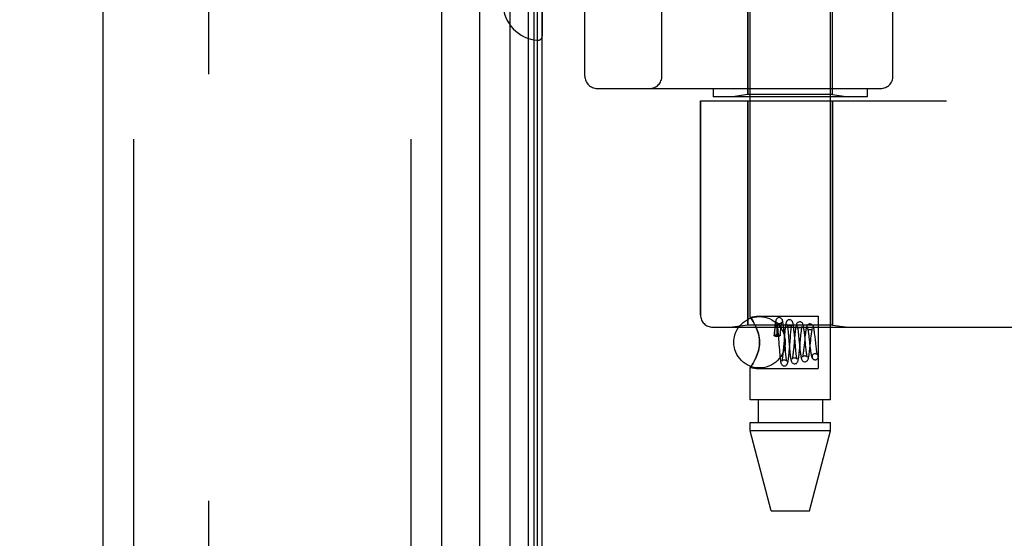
# Model space of a CAD drawing. Header units: inches. Extents: x 0 to 189, y 0 to 122.
# Tile 200 of 226: x 99.63 to 102.03, y 38.13 to 39.39. Entities that reach past the tile are written whole.
import ezdxf

# ---------------------------------------------------------------- set-up
doc = ezdxf.new("R2010")
doc.units = ezdxf.units.IN
doc.header["$LTSCALE"] = 10.388889
doc.header["$MEASUREMENT"] = 0
doc.linetypes.add('HIDDEN', pattern=[0.2, 0.1, -0.1])
doc.layers.get('0').update_dxf_attribs({"linetype": 'CONTINUOUS'})
for name, color, linetype in [('DEFAULT_2', 8, 'HIDDEN'), ('DIMENSIONS', 7, 'CONTINUOUS'), ('LEFTHAND_DOOR_ASSEMBLY', 7, 'CONTINUOUS'), ('RIGHTHAND_DOOR_ASSEMBLY', 7, 'CONTINUOUS')]:
    doc.layers.add(name, color=color, linetype=linetype)
doc.styles.get("Standard").update_dxf_attribs({"font": 'arial.ttf'})
doc.dimstyles.new('DIMSTYLE_1', dxfattribs={"dimtxt": 0.833333, "dimasz": 1.111111, "dimexe": 0.09, "dimexo": 0.07, "dimgap": 0.0375, "dimtad": 0, "dimtih": 1, "dimtoh": 1, "dimzin": 4, "dimdsep": 46, "dimtxsty": 'Standard', "dimblk": '_FILLED', "dimblk1": '_FILLED', "dimblk2": '_FILLED', "dimcen": 0.09, "dimadec": 3, "dimazin": 1, "dimtfac": 1, "dimtdec": 3, "dimtofl": 0, "dimtmove": 0, "dimatfit": 3, "dimldrblk": '_FILLED', "dimfxl": 0, "dimtolj": 1, "dimtzin": 4, "dimarcsym": 0})

# ---------------------------------------------------------------- blocks, each defined once
blk = doc.blocks.new('_FILLED')
at = {"color": 0, "linetype": 'ByBlock'}
blk.add_solid([(0, 0), (-1, 0.2), (-1, -0.2)], dxfattribs=at)
blk = doc.blocks.new('*D12')
at = {"layer": 'DIMENSIONS', "color": 2, "linetype": 'Continuous'}
for p, q in [((100.2303, 83.1205), (96.0114, 83.1205)), ((97.0114, 83.1205), (97.0114, 59.9538)), ((97.0114, 35.1205), (97.0114, 58.2872)), ((100.2413, 35.1205), (96.0114, 35.1205))]:
    blk.add_line(p, q, dxfattribs=at)
at = {"layer": 'DIMENSIONS', "color": 2, "linetype": 'Continuous', "xscale": 1.1111111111, "yscale": 1.1111111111, "zscale": 1.1111111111}
for p, rotation in [((97.0114, 83.1205), 90), ((97.0114, 35.1205), 270)]:
    blk.add_blockref('_FILLED', p, dxfattribs=dict(at, rotation=rotation))
at = {"layer": 'DIMENSIONS', "color": 2, "linetype": 'Continuous', "insert": (97.0114, 59.5372), "char_height": 0.83333, "width": 2.91202, "attachment_point": 2, "line_spacing_factor": 0.9}
blk.add_mtext('48.00', dxfattribs=at)

msp = doc.modelspace()

# ---------------------------------------------------------------- linework, layer by layer
at = {"color": 3, "linetype": 'Continuous'}
msp.add_line((100.9041, 35.2245), (100.9041, 83.0165), dxfattribs=at)
at = {"layer": 'DEFAULT_2', "color": 8, "linetype": 'HIDDEN'}
msp.add_line((100.0916, 81.855), (100.0916, 36.3861), dxfattribs=at)
at = {"layer": 'LEFTHAND_DOOR_ASSEMBLY', "color": 8, "linetype": 'HIDDEN'}
for p, q in [((99.9091, 82.7355), (99.9091, 35.5055)), ((100.5841, 82.7355), (100.5841, 35.5055)), ((101.6111, 39.2108), (101.6111, 40.7802)), ((101.8581, 40.7955), (101.8581, 39.1955)), ((101.0081, 40.7355), (101.0081, 39.2555)), ((101.1956, 39.2555), (101.1956, 40.7355)), ((101.7581, 40.7355), (101.7581, 39.2555)), ((101.4051, 39.2108), (101.4051, 39.9125)), ((101.0381, 39.2255), (101.7281, 39.2255)), ((101.3206, 39.2255), (101.3206, 39.2055)), ((101.6956, 39.2255), (101.6956, 39.2055)), ((101.2894, 39.1955), (101.8881, 39.1955)), ((101.2894, 39.1955), (101.2894, 38.6743)), ((101.6956, 39.2055), (101.3206, 39.2055)), ((101.4051, 39.2108), (101.3676, 39.2055)), ((101.6111, 39.2108), (101.4051, 39.2108)), ((101.4051, 39.1955), (101.4051, 38.6495)), ((101.6111, 39.2108), (101.6486, 39.2055)), ((101.6111, 39.1955), (101.6111, 38.6495)), ((101.3194, 38.6443), (103.3831, 38.6443)), ((101.4051, 38.6495), (101.3676, 38.6443)), ((101.6111, 38.6495), (101.4051, 38.6495)), ((101.6111, 38.6495), (101.6486, 38.6443))]:
    msp.add_line(p, q, dxfattribs=at)
for centre, radius, start, end in [((101.3831, 36.7204), 2.7751, 43.8884, 90), ((101.0381, 39.2555), 0.03, 180, 270), ((101.1656, 39.2555), 0.03, 270, 360), ((101.7281, 39.2555), 0.03, 270, 360), ((101.3194, 38.6743), 0.03, 180, 270)]:
    msp.add_arc(centre, radius, start, end, dxfattribs=at)
at = {"layer": 'RIGHTHAND_DOOR_ASSEMBLY', "color": 7, "linetype": 'Continuous'}
for p, q in [((100.8264, 35.4551), (100.8264, 82.7859)), ((100.8698, 82.7769), (100.8698, 35.4641)), ((100.7512, 82.7575), (100.7512, 35.4835)), ((100.8835, 82.7702), (100.8835, 35.4708)), ((100.8922, 82.7678), (100.8922, 35.4732))]:
    msp.add_line(p, q, dxfattribs=at)
at = {"layer": 'RIGHTHAND_DOOR_ASSEMBLY', "color": 3, "linetype": 'Continuous'}
for p, q in [((99.8341, 82.7355), (99.8341, 35.5055)), ((100.6591, 82.7355), (100.6591, 35.5055))]:
    msp.add_line(p, q, dxfattribs=at)
at = {"layer": 'RIGHTHAND_DOOR_ASSEMBLY', "color": 8, "linetype": 'HIDDEN'}
for p, q in [((99.9091, 82.7355), (99.9091, 35.5055)), ((100.5841, 82.7355), (100.5841, 35.5055)), ((101.4101, 38.669), (101.4101, 41.3155)), ((101.6061, 38.4675), (101.6061, 41.3155)), ((101.6111, 40.7802), (101.6111, 39.2108)), ((101.8581, 40.7955), (101.8581, 39.1955)), ((101.0081, 39.2555), (101.0081, 40.7355)), ((101.1956, 40.7355), (101.1956, 39.2555)), ((101.7581, 39.2555), (101.7581, 40.7355)), ((101.4051, 39.9125), (101.4051, 39.2108)), ((100.9041, 39.6529), (100.9041, 39.3531)), ((101.0381, 39.2255), (101.7281, 39.2255)), ((101.3206, 39.2255), (101.3206, 39.2055)), ((101.6956, 39.2255), (101.6956, 39.2055)), ((101.2894, 39.1955), (101.8881, 39.1955)), ((101.2894, 38.6743), (101.2894, 39.1955)), ((101.6956, 39.2055), (101.3206, 39.2055)), ((101.4051, 39.2108), (101.3676, 39.2055)), ((101.6111, 39.2108), (101.4051, 39.2108)), ((101.4051, 38.6495), (101.4051, 39.1955)), ((101.6111, 39.2108), (101.6486, 39.2055)), ((101.6111, 38.6495), (101.6111, 39.1955)), ((101.4101, 38.669), (101.4261, 38.671)), ((101.4101, 38.669), (101.4104, 38.6685)), ((101.4261, 38.671), (101.5761, 38.671)), ((101.5761, 38.671), (101.5761, 38.544)), ((101.3194, 38.6443), (103.3831, 38.6443)), ((101.4051, 38.6495), (101.3676, 38.6443)), ((101.6111, 38.6495), (101.4051, 38.6495)), ((101.4233, 38.6478), (101.4261, 38.6415)), ((101.4751, 38.6424), (101.4751, 38.6419)), ((101.4751, 38.6419), (101.4752, 38.6413)), ((101.477, 38.6422), (101.4774, 38.6383)), ((101.6111, 38.6495), (101.6486, 38.6443)), ((101.4693, 38.6322), (101.4687, 38.6241)), ((101.4698, 38.6373), (101.4693, 38.6322)), ((101.4694, 38.6273), (101.4697, 38.6296)), ((101.4697, 38.6296), (101.4699, 38.6316)), ((101.4699, 38.6316), (101.4701, 38.6335)), ((101.4701, 38.6335), (101.4704, 38.6351)), ((101.4752, 38.6413), (101.4752, 38.6406)), ((101.4752, 38.6406), (101.4753, 38.6399)), ((101.4753, 38.6399), (101.4753, 38.6391)), ((101.4753, 38.6391), (101.4753, 38.6381)), ((101.4753, 38.6381), (101.4754, 38.6371)), ((101.4754, 38.6371), (101.4754, 38.6359)), ((101.4754, 38.6359), (101.4754, 38.6346)), ((101.4754, 38.6346), (101.4754, 38.6331)), ((101.4754, 38.6331), (101.4754, 38.6306)), ((101.4754, 38.6306), (101.4754, 38.6277)), ((101.4754, 38.6277), (101.4754, 38.6243)), ((101.4754, 38.6243), (101.4754, 38.6217)), ((101.4761, 38.6217), (101.4754, 38.6217)), ((101.4774, 38.6383), (101.4777, 38.634)), ((101.4777, 38.634), (101.4784, 38.6269)), ((101.4784, 38.6269), (101.4792, 38.6161)), ((101.4836, 38.624), (101.484, 38.6294)), ((101.484, 38.6294), (101.4844, 38.6337)), ((101.4844, 38.6337), (101.4848, 38.6378)), ((101.4936, 38.622), (101.4914, 38.5956)), ((101.4925, 38.6362), (101.492, 38.6414)), ((101.493, 38.6307), (101.4925, 38.6362)), ((101.4937, 38.622), (101.493, 38.6307)), ((101.4941, 38.6277), (101.4936, 38.622)), ((101.4953, 38.6015), (101.4937, 38.622)), ((101.5021, 38.6377), (101.5025, 38.6338)), ((101.5025, 38.6338), (101.5029, 38.6296)), ((101.5029, 38.6296), (101.5036, 38.6225)), ((101.506, 38.5907), (101.5083, 38.619)), ((101.5083, 38.619), (101.5089, 38.6264)), ((101.5089, 38.6264), (101.5094, 38.631)), ((101.5185, 38.6192), (101.5163, 38.5955)), ((101.5176, 38.6324), (101.5171, 38.6375)), ((101.5181, 38.6269), (101.5176, 38.6324)), ((101.5191, 38.6156), (101.5181, 38.6269)), ((101.5278, 38.6281), (101.5283, 38.6233)), ((101.5283, 38.6233), (101.5291, 38.6155)), ((101.5431, 38.6249), (101.5426, 38.6302)), ((101.544, 38.6165), (101.5431, 38.6249)), ((101.5437, 38.6203), (101.5431, 38.6144)), ((101.5529, 38.6252), (101.5534, 38.6209)), ((101.5684, 38.6206), (101.5677, 38.6261)), ((101.5691, 38.6147), (101.5684, 38.6206)), ((101.4804, 38.6012), (101.4814, 38.5891)), ((101.4914, 38.5956), (101.4907, 38.5877)), ((101.4962, 38.5909), (101.4953, 38.6015)), ((101.5053, 38.6034), (101.5063, 38.5919)), ((101.5163, 38.5955), (101.5158, 38.5902)), ((101.5215, 38.5894), (101.5208, 38.5966)), ((101.5291, 38.6155), (101.5311, 38.5951)), ((101.531, 38.5934), (101.5331, 38.6158)), ((101.5311, 38.5951), (101.5317, 38.5892)), ((101.5416, 38.5998), (101.541, 38.5944)), ((101.5431, 38.6144), (101.5416, 38.5998)), ((101.5453, 38.6025), (101.544, 38.6165)), ((101.5461, 38.5949), (101.5453, 38.6025)), ((101.5466, 38.5903), (101.5461, 38.5949)), ((101.5557, 38.5914), (101.5566, 38.6002)), ((101.556, 38.5978), (101.5566, 38.5925)), ((101.5566, 38.6002), (101.5578, 38.6118)), ((101.5578, 38.6118), (101.5584, 38.6172)), ((101.57, 38.6058), (101.5691, 38.6147)), ((101.571, 38.5974), (101.57, 38.6058)), ((101.5716, 38.5924), (101.571, 38.5974)), ((101.4261, 38.5736), (101.4233, 38.5673)), ((101.4814, 38.5891), (101.4819, 38.5833)), ((101.4819, 38.5833), (101.4824, 38.5779)), ((101.4907, 38.5877), (101.4903, 38.5829)), ((101.4968, 38.5838), (101.4962, 38.5909)), ((101.4972, 38.5794), (101.4968, 38.5838)), ((101.4976, 38.5755), (101.4972, 38.5794)), ((101.5055, 38.5851), (101.506, 38.5907)), ((101.5063, 38.5919), (101.5068, 38.5864)), ((101.5068, 38.5864), (101.5073, 38.5812)), ((101.5158, 38.5902), (101.5153, 38.5853)), ((101.5219, 38.585), (101.5215, 38.5894)), ((101.5223, 38.581), (101.5219, 38.585)), ((101.5305, 38.5877), (101.531, 38.5934)), ((101.5471, 38.5861), (101.5466, 38.5903)), ((101.5686, 38.58), (101.5672, 38.5798)), ((101.5672, 38.5799), (101.5685, 38.58)), ((101.4101, 38.5461), (101.4261, 38.544)), ((101.4101, 38.4675), (101.4101, 38.5461)), ((101.5685, 38.565), (101.57, 38.5652)), ((101.5686, 38.565), (101.57, 38.5652)), ((101.4261, 38.544), (101.5761, 38.544)), ((101.6061, 38.4675), (101.4101, 38.4675)), ((101.4296, 38.4675), (101.4296, 38.4125)), ((101.5866, 38.4675), (101.5866, 38.4125)), ((101.4101, 38.4125), (101.6061, 38.4125)), ((101.4101, 38.3916), (101.4101, 38.4125)), ((101.6061, 38.3916), (101.6061, 38.4125)), ((101.6061, 38.3916), (101.4101, 38.3916)), ((101.4616, 38.1975), (101.4101, 38.3916)), ((101.5546, 38.1975), (101.6061, 38.3916)), ((101.4616, 38.1975), (101.5546, 38.1975))]:
    msp.add_line(p, q, dxfattribs=at)
for points in [[(101.4261, 38.6415), (101.4233, 38.6478), (101.4204, 38.6533), (101.4175, 38.6581), (101.415, 38.662), (101.4129, 38.6651), (101.4114, 38.6672), (101.4104, 38.6685)], [(101.4114, 38.6672), (101.4129, 38.6651), (101.415, 38.662), (101.4175, 38.6581), (101.4204, 38.6533)], [(101.4811, 38.6675), (101.4802, 38.6675), (101.4784, 38.667), (101.4767, 38.6661), (101.4754, 38.6651), (101.4745, 38.664), (101.4738, 38.6629), (101.4734, 38.662), (101.4731, 38.6611), (101.4728, 38.6602), (101.4726, 38.6592), (101.4723, 38.6582), (101.4721, 38.6571), (101.4719, 38.6559), (101.4717, 38.6546), (101.4715, 38.6532), (101.4713, 38.6516), (101.4711, 38.6499), (101.4708, 38.6481), (101.4706, 38.6462), (101.4704, 38.6442), (101.4702, 38.642), (101.4698, 38.6373)], [(101.492, 38.6414), (101.4918, 38.6439), (101.4915, 38.6462), (101.4913, 38.6483), (101.491, 38.6503), (101.4908, 38.6521), (101.4906, 38.6538), (101.4903, 38.6552), (101.4901, 38.6566), (101.4899, 38.6578), (101.4896, 38.6589), (101.4894, 38.6599), (101.4891, 38.6609), (101.4888, 38.6619), (101.4883, 38.6628), (101.4877, 38.6639), (101.4868, 38.665), (101.4854, 38.6661), (101.4838, 38.667), (101.4819, 38.6675), (101.4811, 38.6675)], [(101.4704, 38.6351), (101.4706, 38.6365), (101.4707, 38.6372), (101.4708, 38.6378), (101.4708, 38.6384), (101.4709, 38.639), (101.471, 38.6395), (101.4711, 38.64), (101.4712, 38.6405), (101.4713, 38.6409), (101.4713, 38.6413), (101.4714, 38.6417), (101.4715, 38.6421), (101.4716, 38.6424), (101.4716, 38.6427), (101.4717, 38.6431), (101.4718, 38.6434), (101.4718, 38.6436), (101.4719, 38.6439), (101.472, 38.6441), (101.472, 38.6444), (101.4721, 38.6446), (101.4722, 38.6448), (101.4722, 38.645), (101.4723, 38.6452), (101.4723, 38.6454), (101.4724, 38.6456), (101.4725, 38.6458), (101.4725, 38.646), (101.4726, 38.6462), (101.4727, 38.6463), (101.4727, 38.6465), (101.4728, 38.6466), (101.4729, 38.6468), (101.473, 38.6469), (101.473, 38.647), (101.4731, 38.6471), (101.4732, 38.6472), (101.4732, 38.6473), (101.4733, 38.6474), (101.4734, 38.6475), (101.4735, 38.6475), (101.4736, 38.6476), (101.4737, 38.6476), (101.4738, 38.6475), (101.474, 38.6474), (101.4741, 38.6473), (101.4742, 38.6471), (101.4743, 38.6469), (101.4744, 38.6468), (101.4744, 38.6466), (101.4745, 38.6464), (101.4745, 38.6463), (101.4746, 38.6461), (101.4746, 38.646), (101.4746, 38.6459), (101.4747, 38.6457), (101.4747, 38.6456), (101.4747, 38.6455), (101.4748, 38.6453), (101.4748, 38.6452), (101.4748, 38.6451), (101.4748, 38.645), (101.4748, 38.6448), (101.4749, 38.6447), (101.4749, 38.6446), (101.4749, 38.6444), (101.4749, 38.6443), (101.4749, 38.6441), (101.475, 38.644), (101.475, 38.6438), (101.475, 38.6436), (101.475, 38.6434), (101.475, 38.6433), (101.475, 38.6431), (101.4751, 38.6428), (101.4751, 38.6426), (101.4751, 38.6424)], [(101.4811, 38.6525), (101.4799, 38.6526), (101.4784, 38.653), (101.4771, 38.6537), (101.4761, 38.6545), (101.4755, 38.6552), (101.4751, 38.6558), (101.475, 38.6561), (101.4749, 38.6562)], [(101.4749, 38.6562), (101.4749, 38.6562), (101.4749, 38.6561), (101.475, 38.6558), (101.4751, 38.6554), (101.4753, 38.6548), (101.4754, 38.6541), (101.4756, 38.6532), (101.4757, 38.6523), (101.4759, 38.6512), (101.4761, 38.6499), (101.4762, 38.6486), (101.4764, 38.6472), (101.4766, 38.6456), (101.4768, 38.644), (101.477, 38.6422)], [(101.4872, 38.6561), (101.4872, 38.6562), (101.4872, 38.6562), (101.4872, 38.6561), (101.487, 38.6558), (101.4866, 38.6552), (101.4858, 38.6544), (101.4847, 38.6536), (101.4833, 38.6529), (101.4817, 38.6526), (101.4811, 38.6525)], [(101.4848, 38.6378), (101.4851, 38.6416), (101.4853, 38.6433), (101.4855, 38.645), (101.4857, 38.6465), (101.4858, 38.648), (101.486, 38.6493), (101.4862, 38.6506), (101.4863, 38.6517), (101.4865, 38.6527), (101.4866, 38.6536), (101.4868, 38.6544), (101.4869, 38.655), (101.487, 38.6556), (101.4871, 38.6559), (101.4872, 38.6561)], [(101.5061, 38.6625), (101.5051, 38.6624), (101.5032, 38.6619), (101.5015, 38.661), (101.5001, 38.6598), (101.4992, 38.6586), (101.4986, 38.6575), (101.4982, 38.6565), (101.4979, 38.6555), (101.4976, 38.6545), (101.4973, 38.6534), (101.4971, 38.6522), (101.4968, 38.6509), (101.4966, 38.6495), (101.4963, 38.6479), (101.4961, 38.6462), (101.4958, 38.6443), (101.4956, 38.6423), (101.4953, 38.6402), (101.4951, 38.6379), (101.4949, 38.6355), (101.4946, 38.633), (101.4941, 38.6277)], [(101.506, 38.6475), (101.505, 38.6476), (101.5035, 38.648), (101.5023, 38.6487), (101.5013, 38.6494), (101.5006, 38.6501), (101.5002, 38.6507), (101.5, 38.651), (101.5, 38.6511)], [(101.5, 38.6511), (101.5, 38.6511), (101.5, 38.651), (101.5001, 38.6506), (101.5003, 38.6501), (101.5004, 38.6495), (101.5006, 38.6487), (101.5007, 38.6477), (101.5009, 38.6467), (101.5011, 38.6455), (101.5013, 38.6441), (101.5015, 38.6427), (101.5017, 38.6411), (101.5019, 38.6395), (101.5021, 38.6377)], [(101.512, 38.6507), (101.5121, 38.6509), (101.5121, 38.6511), (101.5121, 38.6511), (101.5119, 38.6508), (101.5115, 38.6502), (101.5108, 38.6494), (101.5097, 38.6486), (101.5083, 38.6479), (101.5067, 38.6476), (101.506, 38.6475)], [(101.5171, 38.6375), (101.5168, 38.64), (101.5166, 38.6423), (101.5163, 38.6444), (101.516, 38.6464), (101.5158, 38.6482), (101.5155, 38.6498), (101.5152, 38.6513), (101.515, 38.6526), (101.5147, 38.6538), (101.5144, 38.6549), (101.5141, 38.6559), (101.5138, 38.6569), (101.5133, 38.6579), (101.5126, 38.659), (101.5117, 38.6601), (101.5103, 38.6612), (101.5086, 38.6621), (101.5068, 38.6625), (101.5061, 38.6625)], [(101.5094, 38.631), (101.5098, 38.6352), (101.51, 38.6371), (101.5102, 38.639), (101.5104, 38.6407), (101.5106, 38.6423), (101.5108, 38.6438), (101.511, 38.6451), (101.5112, 38.6464), (101.5113, 38.6475), (101.5115, 38.6485), (101.5117, 38.6494), (101.5118, 38.6501), (101.512, 38.6506), (101.512, 38.6507)], [(101.5311, 38.6575), (101.5301, 38.6574), (101.5282, 38.6569), (101.5264, 38.656), (101.5251, 38.6548), (101.5242, 38.6536), (101.5235, 38.6524), (101.5231, 38.6513), (101.5227, 38.6502), (101.5224, 38.649), (101.5221, 38.6477), (101.5218, 38.6462), (101.5215, 38.6446), (101.5212, 38.6428), (101.5209, 38.6408), (101.5206, 38.6386), (101.5203, 38.6362), (101.52, 38.6337), (101.5197, 38.631), (101.5194, 38.6282), (101.5191, 38.6252), (101.5185, 38.6192)], [(101.531, 38.6425), (101.53, 38.6426), (101.5286, 38.643), (101.5273, 38.6436), (101.5264, 38.6443), (101.5257, 38.645), (101.5253, 38.6456), (101.5251, 38.6459), (101.5251, 38.6459)], [(101.5251, 38.6459), (101.5251, 38.6459), (101.5252, 38.6458), (101.5253, 38.6454), (101.5254, 38.6448), (101.5256, 38.6441), (101.5258, 38.6432), (101.526, 38.6421), (101.5262, 38.6409), (101.5264, 38.6395), (101.5266, 38.6379), (101.5269, 38.6362), (101.5271, 38.6344), (101.5273, 38.6324), (101.5276, 38.6303), (101.5278, 38.6281)], [(101.5368, 38.6455), (101.5369, 38.6458), (101.537, 38.646), (101.537, 38.646), (101.5368, 38.6457), (101.5364, 38.6451), (101.5357, 38.6443), (101.5346, 38.6435), (101.5332, 38.6429), (101.5316, 38.6425), (101.531, 38.6425)], [(101.5426, 38.6302), (101.5423, 38.6327), (101.542, 38.6351), (101.5417, 38.6374), (101.5414, 38.6396), (101.5411, 38.6416), (101.5409, 38.6434), (101.5406, 38.6451), (101.5403, 38.6466), (101.54, 38.648), (101.5397, 38.6492), (101.5394, 38.6504), (101.539, 38.6515), (101.5385, 38.6526), (101.5378, 38.6538), (101.5369, 38.6549), (101.5355, 38.6561), (101.5338, 38.657), (101.5319, 38.6575), (101.5311, 38.6575)], [(101.5341, 38.6258), (101.5345, 38.6302), (101.5348, 38.6322), (101.535, 38.6341), (101.5352, 38.6359), (101.5354, 38.6376), (101.5357, 38.6391), (101.5359, 38.6406), (101.5361, 38.6418), (101.5363, 38.643), (101.5365, 38.6439), (101.5367, 38.6447), (101.5368, 38.6453), (101.5368, 38.6455)], [(101.5561, 38.6525), (101.5551, 38.6524), (101.5531, 38.6519), (101.5514, 38.651), (101.55, 38.6497), (101.5491, 38.6485), (101.5485, 38.6474), (101.548, 38.6462), (101.5476, 38.6451), (101.5472, 38.6438), (101.5469, 38.6425), (101.5466, 38.641), (101.5463, 38.6393), (101.5459, 38.6374), (101.5456, 38.6354), (101.5453, 38.6332), (101.545, 38.6309), (101.5447, 38.6284), (101.5444, 38.6258), (101.5437, 38.6203)], [(101.5677, 38.6261), (101.5674, 38.6286), (101.5671, 38.631), (101.5668, 38.6333), (101.5665, 38.6354), (101.5662, 38.6374), (101.5659, 38.6391), (101.5656, 38.6407), (101.5653, 38.6422), (101.565, 38.6435), (101.5646, 38.6447), (101.5643, 38.6458), (101.5639, 38.6468), (101.5634, 38.6479), (101.5627, 38.649), (101.5617, 38.6501), (101.5603, 38.6512), (101.5586, 38.652), (101.5568, 38.6525), (101.5561, 38.6525)], [(101.4261, 38.6415), (101.4278, 38.6372), (101.4293, 38.6328), (101.4307, 38.6282), (101.4318, 38.6234), (101.4327, 38.6183), (101.4333, 38.6129), (101.4335, 38.6075), (101.4333, 38.6021), (101.4327, 38.5968), (101.4318, 38.5917), (101.4307, 38.5869), (101.4293, 38.5823), (101.4278, 38.5778), (101.4261, 38.5736)], [(101.4261, 38.5736), (101.4286, 38.5802), (101.4307, 38.5869), (101.4322, 38.5938), (101.4332, 38.6007), (101.4335, 38.6076), (101.4331, 38.6145), (101.4322, 38.6214), (101.4307, 38.6282), (101.4286, 38.6349), (101.4261, 38.6415)], [(101.4687, 38.6241), (101.4687, 38.6244), (101.4692, 38.6249), (101.47, 38.6254), (101.4713, 38.6258), (101.4727, 38.6261), (101.4743, 38.6263), (101.4761, 38.6264)], [(101.469, 38.6233), (101.4687, 38.6239), (101.4687, 38.6241)], [(101.469, 38.6233), (101.4693, 38.626), (101.4694, 38.6273)], [(101.469, 38.6233), (101.4707, 38.6229), (101.4723, 38.6226), (101.4739, 38.6222), (101.4754, 38.6217)], [(101.4761, 38.6264), (101.4781, 38.6263), (101.4799, 38.626), (101.4814, 38.6257), (101.4826, 38.6252), (101.4833, 38.6246), (101.4836, 38.624), (101.4836, 38.624)], [(101.4836, 38.624), (101.4833, 38.6234), (101.4826, 38.6229), (101.4814, 38.6224), (101.4799, 38.622), (101.4781, 38.6218), (101.4761, 38.6217)], [(101.5036, 38.6225), (101.5048, 38.6092), (101.5053, 38.6034)], [(101.5331, 38.6158), (101.5338, 38.6234), (101.5341, 38.6258)], [(101.556, 38.6375), (101.5554, 38.6375), (101.5539, 38.6379), (101.5526, 38.6385), (101.5515, 38.6392), (101.5508, 38.6399), (101.5504, 38.6404), (101.5503, 38.6407), (101.5502, 38.6408)], [(101.5502, 38.6408), (101.5503, 38.6406), (101.5504, 38.6402), (101.5506, 38.6396), (101.5508, 38.6389), (101.551, 38.6379), (101.5512, 38.6368), (101.5514, 38.6356), (101.5516, 38.6342), (101.5519, 38.6326), (101.5521, 38.631), (101.5524, 38.6292), (101.5526, 38.6273), (101.5529, 38.6252)], [(101.5534, 38.6209), (101.5542, 38.6137), (101.5545, 38.6111)], [(101.5616, 38.6401), (101.5617, 38.6405), (101.5618, 38.6408), (101.5619, 38.6408), (101.5617, 38.6406), (101.5613, 38.64), (101.5606, 38.6393), (101.5595, 38.6385), (101.5581, 38.6378), (101.5566, 38.6375), (101.556, 38.6375)], [(101.5584, 38.6172), (101.5589, 38.6222), (101.5592, 38.6245), (101.5594, 38.6267), (101.5597, 38.6288), (101.56, 38.6307), (101.5602, 38.6325), (101.5605, 38.6342), (101.5607, 38.6357), (101.561, 38.637), (101.5612, 38.6382), (101.5614, 38.6391), (101.5616, 38.6399), (101.5616, 38.6401)], [(101.4792, 38.6161), (101.4799, 38.6073), (101.4804, 38.6012)], [(101.5208, 38.5966), (101.5196, 38.61), (101.5191, 38.6156)], [(101.541, 38.5944), (101.5405, 38.5894), (101.5402, 38.5871), (101.5399, 38.5849), (101.5397, 38.5829), (101.5394, 38.581), (101.5392, 38.5793), (101.5389, 38.5777), (101.5387, 38.5763), (101.5385, 38.5751), (101.5383, 38.574), (101.5381, 38.5731), (101.5379, 38.5724), (101.5378, 38.5722)], [(101.5545, 38.6111), (101.5551, 38.6058), (101.556, 38.5978)], [(101.4204, 38.5617), (101.4233, 38.5673), (101.4261, 38.5736)], [(101.4824, 38.5779), (101.4826, 38.5753), (101.4829, 38.5729), (101.4831, 38.5706), (101.4834, 38.5685), (101.4836, 38.5665), (101.4839, 38.5648), (101.4841, 38.5631), (101.4844, 38.5617), (101.4846, 38.5603), (101.4848, 38.5591), (101.4851, 38.558), (101.4854, 38.557), (101.4857, 38.556), (101.4861, 38.555), (101.4867, 38.5539), (101.4876, 38.5528), (101.4889, 38.5516), (101.4906, 38.5506), (101.4926, 38.5501), (101.4936, 38.55)], [(101.4903, 38.5829), (101.4899, 38.5785), (101.4897, 38.5764), (101.4895, 38.5745), (101.4893, 38.5727), (101.4891, 38.571), (101.4889, 38.5695), (101.4887, 38.568), (101.4885, 38.5667), (101.4883, 38.5655), (101.4881, 38.5645), (101.488, 38.5636), (101.4878, 38.5628), (101.4877, 38.5622), (101.4876, 38.5617), (101.4875, 38.5616)], [(101.4936, 38.55), (101.4943, 38.55), (101.4961, 38.5505), (101.4978, 38.5513), (101.4992, 38.5524), (101.5001, 38.5535), (101.5008, 38.5545), (101.5012, 38.5555), (101.5016, 38.5565), (101.5019, 38.5575), (101.5022, 38.5586), (101.5024, 38.5598), (101.5027, 38.5611), (101.5029, 38.5625), (101.5032, 38.5641), (101.5034, 38.5659), (101.5037, 38.5678), (101.5039, 38.5699), (101.5042, 38.5722), (101.5044, 38.5745), (101.5047, 38.577), (101.505, 38.5796), (101.5055, 38.5851)], [(101.4997, 38.5614), (101.4997, 38.5614), (101.4996, 38.5616), (101.4995, 38.5621), (101.4993, 38.5626), (101.4992, 38.5633), (101.499, 38.5642), (101.4989, 38.5652), (101.4987, 38.5663), (101.4985, 38.5675), (101.4983, 38.5689), (101.4982, 38.5704), (101.498, 38.572), (101.4978, 38.5737), (101.4976, 38.5755)], [(101.5073, 38.5812), (101.5076, 38.5788), (101.5078, 38.5765), (101.5081, 38.5744), (101.5084, 38.5723), (101.5086, 38.5705), (101.5089, 38.5687), (101.5092, 38.5671), (101.5094, 38.5657), (101.5097, 38.5644), (101.51, 38.5632), (101.5103, 38.5621), (101.5107, 38.5611), (101.5111, 38.56), (101.5117, 38.5589), (101.5126, 38.5577), (101.5139, 38.5565), (101.5157, 38.5556), (101.5176, 38.5551), (101.5186, 38.555)], [(101.5127, 38.5671), (101.5127, 38.5669), (101.5126, 38.5666), (101.5125, 38.5665), (101.5126, 38.5666), (101.5129, 38.5671), (101.5134, 38.5677), (101.5144, 38.5686), (101.5157, 38.5694), (101.5173, 38.5699), (101.5185, 38.57)], [(101.5153, 38.5853), (101.5148, 38.5809), (101.5146, 38.5789), (101.5144, 38.5771), (101.5141, 38.5753), (101.5139, 38.5737), (101.5137, 38.5723), (101.5135, 38.571), (101.5133, 38.5698), (101.5131, 38.5688), (101.5129, 38.568), (101.5128, 38.5673), (101.5127, 38.5671)], [(101.5185, 38.57), (101.5195, 38.5699), (101.5212, 38.5694), (101.5227, 38.5686), (101.5237, 38.5677), (101.5242, 38.5671), (101.5245, 38.5666), (101.5246, 38.5665), (101.5246, 38.5665)], [(101.5186, 38.555), (101.5193, 38.555), (101.5211, 38.5555), (101.5228, 38.5563), (101.5241, 38.5574), (101.5251, 38.5585), (101.5258, 38.5596), (101.5263, 38.5607), (101.5267, 38.5617), (101.527, 38.5629), (101.5273, 38.5641), (101.5276, 38.5655), (101.5279, 38.567), (101.5282, 38.5687), (101.5285, 38.5706), (101.5288, 38.5726), (101.5291, 38.5748), (101.5294, 38.5772), (101.5297, 38.5797), (101.5299, 38.5823), (101.5305, 38.5877)], [(101.5246, 38.5665), (101.5245, 38.5665), (101.5245, 38.5668), (101.5243, 38.5672), (101.5242, 38.5678), (101.5241, 38.5685), (101.5239, 38.5694), (101.5237, 38.5704), (101.5235, 38.5716), (101.5233, 38.5728), (101.5231, 38.5742), (101.5229, 38.5757), (101.5227, 38.5774), (101.5225, 38.5791), (101.5223, 38.581)], [(101.5317, 38.5892), (101.5321, 38.5863), (101.5324, 38.5836), (101.5327, 38.5809), (101.533, 38.5784), (101.5334, 38.5761), (101.5337, 38.574), (101.534, 38.5721), (101.5344, 38.5704), (101.5347, 38.5689), (101.5351, 38.5675), (101.5355, 38.5663), (101.536, 38.5651), (101.5367, 38.5639), (101.5376, 38.5627), (101.5389, 38.5615), (101.5406, 38.5606), (101.5426, 38.5601), (101.5436, 38.56)], [(101.5378, 38.5722), (101.5378, 38.5719), (101.5377, 38.5717), (101.5377, 38.5717), (101.5378, 38.5719), (101.5381, 38.5724), (101.5387, 38.5731), (101.5397, 38.5738), (101.541, 38.5745), (101.5424, 38.5749), (101.5435, 38.575)], [(101.5435, 38.575), (101.5445, 38.5749), (101.5462, 38.5744), (101.5476, 38.5736), (101.5486, 38.5727), (101.5492, 38.5721), (101.5494, 38.5718)], [(101.5436, 38.56), (101.5444, 38.56), (101.5462, 38.5605), (101.5479, 38.5613), (101.5493, 38.5625), (101.5503, 38.5636), (101.5509, 38.5648), (101.5514, 38.5659), (101.5518, 38.567), (101.5522, 38.5681), (101.5525, 38.5694), (101.5528, 38.5709), (101.5531, 38.5724), (101.5534, 38.5742), (101.5538, 38.5762), (101.5541, 38.5783), (101.5544, 38.5806), (101.5547, 38.5831), (101.555, 38.5858), (101.5557, 38.5914)], [(101.5494, 38.5718), (101.5494, 38.5717), (101.5494, 38.5716), (101.5494, 38.5717), (101.5493, 38.5721), (101.5491, 38.5726), (101.549, 38.5733), (101.5488, 38.5741), (101.5486, 38.5752), (101.5484, 38.5763), (101.5482, 38.5776), (101.548, 38.5791), (101.5477, 38.5806), (101.5475, 38.5823), (101.5473, 38.5842), (101.5471, 38.5861)], [(101.5566, 38.5925), (101.5569, 38.59), (101.5572, 38.5876), (101.5576, 38.5852), (101.5579, 38.583), (101.5582, 38.5809), (101.5585, 38.5789), (101.5589, 38.5771), (101.5592, 38.5755), (101.5596, 38.574), (101.56, 38.5726), (101.5604, 38.5714), (101.5609, 38.5702), (101.5616, 38.5689), (101.5626, 38.5677), (101.564, 38.5665), (101.5657, 38.5656), (101.5676, 38.5651), (101.5686, 38.565)], [(101.5672, 38.5798), (101.5666, 38.5797), (101.5649, 38.579), (101.5633, 38.5778), (101.5621, 38.5763), (101.5614, 38.5744), (101.5612, 38.5725), (101.5614, 38.5706), (101.5621, 38.5688), (101.5633, 38.5672), (101.5649, 38.566), (101.5666, 38.5653), (101.5686, 38.565)], [(101.5685, 38.58), (101.5694, 38.5799), (101.5711, 38.5795), (101.5724, 38.5788), (101.5734, 38.5779), (101.574, 38.5773), (101.5742, 38.5769)], [(101.57, 38.5652), (101.5706, 38.5653), (101.5724, 38.566), (101.5739, 38.5672), (101.5751, 38.5688), (101.5758, 38.5706), (101.5761, 38.5725), (101.5758, 38.5744), (101.5751, 38.5763), (101.5739, 38.5778), (101.5724, 38.579), (101.5706, 38.5797), (101.5686, 38.58)], [(101.5742, 38.5769), (101.5742, 38.5769), (101.5743, 38.5767), (101.5742, 38.5769), (101.5741, 38.5773), (101.5739, 38.5779), (101.5737, 38.5788), (101.5735, 38.5799), (101.5732, 38.5811), (101.573, 38.5826), (101.5727, 38.5842), (101.5724, 38.586), (101.5722, 38.5879), (101.5719, 38.5901), (101.5716, 38.5924)], [(101.4101, 38.5461), (101.4104, 38.5465), (101.4114, 38.5478)], [(101.4204, 38.5617), (101.4175, 38.5569), (101.415, 38.553), (101.4129, 38.5499), (101.4114, 38.5478), (101.4104, 38.5465)], [(101.4129, 38.5499), (101.415, 38.553), (101.4175, 38.5569)], [(101.4875, 38.5616), (101.4875, 38.5615), (101.4875, 38.5614), (101.4875, 38.5615), (101.4877, 38.5618), (101.4881, 38.5624), (101.4887, 38.5631), (101.4897, 38.5638), (101.491, 38.5645), (101.4925, 38.5649), (101.4935, 38.565)], [(101.4936, 38.565), (101.4946, 38.5649), (101.4963, 38.5644), (101.4978, 38.5636), (101.4988, 38.5626), (101.4993, 38.562), (101.4996, 38.5615), (101.4997, 38.5613), (101.4997, 38.5614)]]:
    msp.add_lwpolyline(points, dxfattribs=at)
msp.add_circle((101.4331, 38.6075), 0.0625, dxfattribs=at)
for centre, radius, start, end in [((101.3831, 36.7204), 2.7751, 43.8884, 90), ((100.8986, 39.433), 0.09, 180.672, 266.7754), ((100.8941, 39.3531), 0.01, 266.7754, 0), ((101.0381, 39.2555), 0.03, 180, 270), ((101.1656, 39.2555), 0.03, 270, 360), ((101.7281, 39.2555), 0.03, 270, 360), ((101.3194, 38.6743), 0.03, 180, 270)]:
    msp.add_arc(centre, radius, start, end, dxfattribs=at)

# ---------------------------------------------------------------- dimensions: what is measured, and where the dimension line sits
at = {"layer": 'DIMENSIONS', "color": 2, "linetype": 'Continuous'}
dim = msp.add_linear_dim(base=(97.0114, 83.1205), p1=(100.3113, 35.1205), p2=(100.3003, 83.1205), angle=90, dimstyle='DIMSTYLE_1', dxfattribs=at)
dim.commit()
dim.dimension.update_dxf_attribs({"geometry": '*D12', "text_midpoint": (96.9895, 59.1159), "dimtype": 160})

doc.saveas('drawing.dxf')
